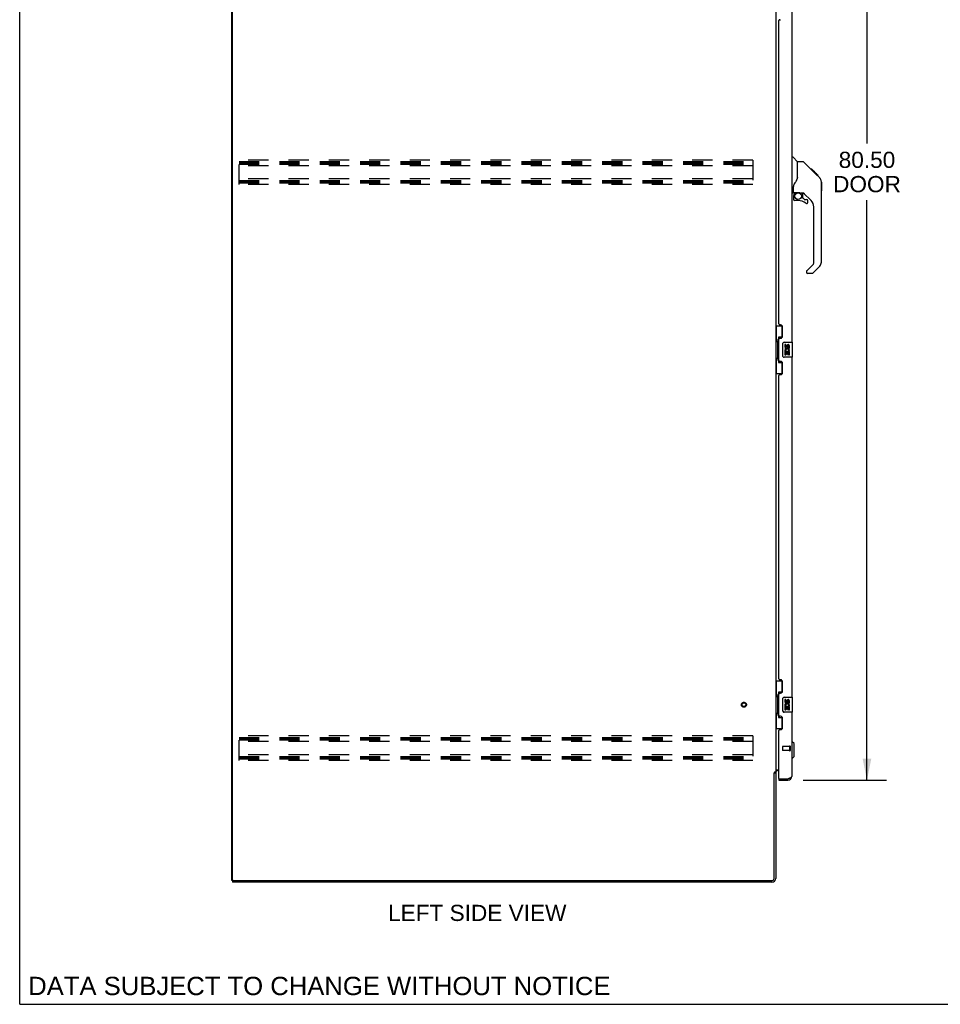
# Model space of a CAD drawing. Header units: inches. Extents: x 0 to 243, y 0 to 157.
# Tile 1 of 18: x 0 to 61, y 0 to 65. Entities that reach past the tile are written whole.
import ezdxf

# ---------------------------------------------------------------- set-up
doc = ezdxf.new("R2010")
doc.units = ezdxf.units.IN
doc.header["$LTSCALE"] = 13.357143
doc.header["$MEASUREMENT"] = 0
doc.linetypes.add('HIDDEN', pattern=[0.2, 0.1, -0.1])
doc.layers.get('0').update_dxf_attribs({"linetype": 'CONTINUOUS'})
for name, color, linetype in [('02___PRT_ALL_AXES', 7, 'CONTINUOUS'), ('DEFAULT_2', 8, 'HIDDEN'), ('DIMENSIONS', 7, 'CONTINUOUS')]:
    doc.layers.add(name, color=color, linetype=linetype)
doc.styles.get("Standard").update_dxf_attribs({"font": 'arial.ttf'})
doc.dimstyles.new('DIMSTYLE_1', dxfattribs={"dimtxt": 1.071429, "dimasz": 1.428571, "dimexe": 0.09, "dimexo": 0.07, "dimgap": 0.0375, "dimtad": 0, "dimtih": 1, "dimtoh": 1, "dimzin": 4, "dimdsep": 46, "dimtxsty": 'Standard', "dimblk": '_FILLED', "dimblk1": '_FILLED', "dimblk2": '_FILLED', "dimcen": 0.09, "dimazin": 1, "dimtfac": 1, "dimtdec": 3, "dimtofl": 0, "dimtmove": 0, "dimatfit": 3, "dimldrblk": '_FILLED', "dimfxl": 1, "dimtolj": 1, "dimtzin": 4, "dimarcsym": 0})

# ---------------------------------------------------------------- blocks, each defined once
blk = doc.blocks.new('_FILLED')
at = {"color": 0, "linetype": 'ByBlock'}
blk.add_solid([(0, 0), (-1, 0.2), (-1, -0.2)], dxfattribs=at)
blk = doc.blocks.new('*D2')
at = {"layer": 'DIMENSIONS', "color": 2, "linetype": 'Continuous'}
for p, q in [((51.853, 95.334), (57.368, 95.334)), ((56.083, 95.334), (56.083, 56.979)), ((56.083, 14.834), (56.083, 53.229)), ((51.853, 14.834), (57.368, 14.834))]:
    blk.add_line(p, q, dxfattribs=at)
at = {"layer": 'DIMENSIONS', "color": 2, "linetype": 'Continuous', "xscale": 1.4285714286, "yscale": 1.4285714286, "zscale": 1.4285714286}
for p, rotation in [((56.083, 95.334), 90), ((56.083, 14.834), 270)]:
    blk.add_blockref('_FILLED', p, dxfattribs=dict(at, rotation=rotation))
at = {"layer": 'DIMENSIONS', "color": 2, "linetype": 'Continuous', "insert": (56.083, 56.444), "char_height": 1.0714, "width": 4.48486, "attachment_point": 2, "line_spacing_factor": 0.9}
blk.add_mtext('80.50\\PDOOR', dxfattribs=at)

msp = doc.modelspace()

# ---------------------------------------------------------------- linework, layer by layer
at = {"color": 7, "linetype": 'Continuous'}
for p, q in [((0, 0), (0, 157.143)), ((51.099, 56.087), (51.162, 56.087)), ((51.487, 55.778), (51.19, 56.076)), ((51.854, 55.773), (51.493, 55.773)), ((51.493, 54.668), (51.493, 55.773)), ((52.675, 54.984), (51.91, 55.749)), ((52.431, 55.295), (52.364, 55.295)), ((52.438, 55.288), (52.372, 55.288)), ((52.448, 55.278), (52.381, 55.278)), ((52.455, 55.271), (52.388, 55.271)), ((52.463, 55.263), (52.396, 55.263)), ((52.482, 55.244), (52.415, 55.244)), ((52.431, 55.295), (52.758, 54.968)), ((52.505, 55.221), (52.438, 55.221)), ((52.528, 55.198), (52.461, 55.198)), ((52.552, 55.174), (52.485, 55.174)), ((52.576, 55.15), (52.509, 55.15)), ((52.599, 55.127), (52.532, 55.127)), ((52.621, 55.105), (52.555, 55.105)), ((52.642, 55.084), (52.575, 55.084)), ((52.659, 55.067), (52.592, 55.067)), ((52.672, 55.054), (52.605, 55.054)), ((52.676, 55.05), (52.609, 55.05)), ((52.678, 55.048), (52.611, 55.048)), ((52.679, 55.047), (52.612, 55.047)), ((52.679, 55.047), (52.613, 55.047)), ((52.661, 54.997), (52.614, 55.045)), ((52.682, 55.044), (52.615, 55.044)), ((52.686, 55.04), (52.62, 55.04)), ((52.692, 55.034), (52.626, 55.034)), ((52.706, 55.02), (52.639, 55.02)), ((52.721, 55.005), (52.654, 55.005)), ((52.674, 54.984), (52.661, 54.997)), ((52.729, 54.997), (52.662, 54.997)), ((52.736, 54.99), (52.669, 54.99)), ((52.674, 54.984), (52.953, 54.706)), ((52.748, 54.978), (52.681, 54.978)), ((52.753, 54.973), (52.686, 54.973)), ((52.756, 54.97), (52.689, 54.97)), ((52.757, 54.969), (52.691, 54.969)), ((52.758, 54.968), (52.691, 54.968)), ((52.758, 54.968), (52.691, 54.968)), ((52.847, 54.879), (52.758, 54.968)), ((52.776, 54.884), (52.842, 54.884)), ((52.844, 54.882), (52.777, 54.882)), ((52.847, 54.879), (52.78, 54.879)), ((51.217, 53.745), (51.217, 54.152)), ((53.067, 54.451), (53.067, 54.457)), ((53.068, 49.144), (53.068, 54.428)), ((53.08, 54.432), (53.08, 53.846)), ((51.178, 53.706), (51.099, 53.706)), ((51.217, 53.528), (51.217, 53.29)), ((51.237, 53.747), (51.532, 53.747)), ((51.275, 53.667), (51.355, 53.747)), ((51.281, 53.661), (51.278, 53.664)), ((51.285, 53.658), (51.281, 53.661)), ((51.289, 53.653), (51.285, 53.658)), ((51.532, 53.747), (51.539, 53.747)), ((51.805, 53.706), (51.717, 53.706)), ((51.847, 53.374), (51.847, 53.701)), ((52.383, 53.209), (51.882, 53.711)), ((51.532, 53.212), (51.296, 53.212)), ((51.851, 53.366), (51.923, 53.294)), ((51.931, 53.29), (52.083, 53.29)), ((52.162, 53.092), (52.162, 53.212)), ((52.556, 49.059), (52.556, 52.792)), ((52.097, 48.568), (52.533, 49.003)), ((52.083, 48.534), (52.083, 48.469)), ((52.445, 48.391), (52.162, 48.391)), ((52.952, 48.866), (52.5, 48.414)), ((50.041, 44.909), (50.482, 44.909)), ((50.08, 44.909), (50.08, 43.884)), ((50.445, 44.909), (50.445, 44.129)), ((50.059, 43.884), (50.181, 43.884)), ((50.059, 43.884), (50.059, 42.784)), ((50.181, 43.914), (50.181, 43.934)), ((50.181, 42.784), (50.181, 43.884)), ((50.445, 44.174), (50.218, 44.174)), ((50.218, 44.174), (50.218, 42.494)), ((50.504, 42.934), (50.504, 43.734)), ((50.604, 43.834), (51.144, 43.834)), ((51.159, 42.849), (51.159, 43.819)), ((50.059, 42.784), (50.181, 42.784)), ((50.08, 42.784), (50.08, 41.759)), ((50.181, 42.733), (50.181, 42.753)), ((50.218, 42.494), (50.445, 42.494)), ((50.445, 42.539), (50.445, 41.759)), ((51.144, 42.834), (50.604, 42.834)), ((50.041, 41.759), (50.482, 41.759)), ((50.041, 21.409), (50.482, 21.409)), ((50.08, 21.409), (50.08, 20.384)), ((50.445, 21.409), (50.445, 20.629)), ((50.059, 20.384), (50.181, 20.384)), ((50.059, 20.384), (50.059, 19.284)), ((50.181, 20.414), (50.181, 20.434)), ((50.181, 19.284), (50.181, 20.384)), ((50.445, 20.674), (50.218, 20.674)), ((50.218, 20.674), (50.218, 18.994)), ((50.504, 19.434), (50.504, 20.234)), ((50.604, 20.334), (51.144, 20.334)), ((51.159, 19.349), (51.159, 20.319)), ((50.059, 19.284), (50.181, 19.284)), ((50.08, 19.284), (50.08, 18.259)), ((50.181, 19.233), (50.181, 19.253)), ((50.218, 18.994), (50.445, 18.994)), ((50.445, 19.039), (50.445, 18.259)), ((51.144, 19.334), (50.604, 19.334)), ((50.041, 18.259), (50.482, 18.259)), ((51.139, 17.385), (51.099, 17.385)), ((51.257, 17.267), (51.139, 17.385)), ((51.139, 16.283), (51.139, 17.385)), ((51.257, 16.401), (51.257, 17.267)), ((51.257, 16.401), (51.139, 16.283)), ((51.139, 16.283), (51.099, 16.283)), ((49.937, 15.324), (50.041, 15.324)), ((50.245, 14.938), (50.265, 14.938)), ((50.245, 14.938), (50.245, 14.834)), ((50.853, 14.834), (50.853, 14.938)), ((14.093, 8.188), (14.041, 8.188)), ((14.093, 8.188), (14.093, 8.084)), ((14.094, 8.188), (14.142, 8.188)), ((0, 0), (242.857, 0))]:
    msp.add_line(p, q, dxfattribs=at)
at = {"color": 3, "linetype": 'Continuous'}
for p, q in [((14.041, 8.188), (14.041, 97.98)), ((14.093, 8.25), (14.093, 97.917)), ((50.041, 94.791), (50.041, 15.376)), ((51.099, 66.334), (51.099, 43.834)), ((50.305, 65.186), (50.365, 65.186)), ((50.245, 45.041), (50.245, 65.126)), ((50.365, 44.981), (50.305, 44.981)), ((50.495, 44.231), (50.495, 44.851)), ((50.245, 42.626), (50.245, 44.041)), ((50.305, 44.101), (50.365, 44.101)), ((50.365, 42.566), (50.305, 42.566)), ((50.495, 41.816), (50.495, 42.436)), ((51.099, 42.834), (51.099, 20.334)), ((50.245, 21.541), (50.245, 41.626)), ((50.305, 41.686), (50.365, 41.686)), ((50.365, 21.481), (50.305, 21.481)), ((50.495, 20.731), (50.495, 21.351)), ((50.245, 19.126), (50.245, 20.541)), ((50.305, 20.601), (50.365, 20.601)), ((50.365, 19.066), (50.305, 19.066)), ((50.495, 18.316), (50.495, 18.936)), ((51.099, 19.334), (51.099, 15.08)), ((50.245, 14.958), (50.245, 18.126)), ((50.305, 18.186), (50.365, 18.186)), ((49.937, 8.331), (49.937, 15.335)), ((50.041, 15.376), (49.967, 15.376)), ((50.041, 15.337), (50.041, 8.33)), ((50.082, 15.532), (50.245, 15.532)), ((50.245, 15.48), (50.184, 15.48)), ((50.245, 14.834), (50.853, 14.834)), ((50.265, 14.938), (50.853, 14.938)), ((50.853, 14.938), (50.885, 14.949)), ((50.885, 14.949), (50.904, 14.957)), ((50.904, 14.957), (50.917, 14.961)), ((50.917, 14.961), (50.929, 14.966)), ((50.929, 14.966), (50.941, 14.971)), ((50.941, 14.971), (50.953, 14.976)), ((49.795, 8.084), (14.093, 8.084)), ((14.156, 8.188), (49.794, 8.188))]:
    msp.add_line(p, q, dxfattribs=at)
at = {"color": 7, "linetype": 'Continuous'}
for points in [[(51.91, 55.749), (51.902, 55.756), (51.893, 55.762), (51.884, 55.766), (51.875, 55.77), (51.864, 55.772), (51.854, 55.773)], [(52.614, 55.045), (52.592, 55.067), (52.57, 55.089), (52.547, 55.112)], [(51.271, 54.322), (51.26, 54.306), (51.245, 54.277), (51.232, 54.245), (51.223, 54.211), (51.218, 54.176), (51.217, 54.152)], [(51.493, 54.73), (51.472, 54.674), (51.442, 54.604), (51.405, 54.533), (51.363, 54.461), (51.315, 54.387), (51.271, 54.322)], [(53.068, 54.428), (53.067, 54.457), (53.061, 54.498), (53.052, 54.539), (53.038, 54.578), (53.02, 54.616), (52.998, 54.652), (52.973, 54.684), (52.953, 54.706)], [(51.289, 53.653), (51.28, 53.643), (51.271, 53.632), (51.263, 53.621), (51.257, 53.608), (51.251, 53.596), (51.246, 53.583), (51.242, 53.569), (51.24, 53.556), (51.238, 53.542), (51.237, 53.528)], [(51.278, 53.664), (51.277, 53.666), (51.276, 53.666), (51.275, 53.667), (51.275, 53.667)], [(51.539, 53.747), (51.559, 53.746), (51.58, 53.743), (51.601, 53.739), (51.621, 53.735), (51.639, 53.729), (51.655, 53.724), (51.669, 53.719), (51.681, 53.715), (51.691, 53.711), (51.7, 53.708), (51.708, 53.706), (51.716, 53.706), (51.717, 53.706)], [(50.218, 44.15), (50.218, 44.146), (50.219, 44.143), (50.22, 44.139), (50.221, 44.134), (50.223, 44.13), (50.225, 44.125), (50.227, 44.119), (50.23, 44.113), (50.234, 44.107), (50.238, 44.1), (50.242, 44.092), (50.247, 44.084), (50.252, 44.076), (50.254, 44.073)], [(50.504, 43.734), (50.505, 43.74), (50.505, 43.746), (50.506, 43.752), (50.507, 43.758), (50.509, 43.764), (50.511, 43.77)], [(50.254, 42.595), (50.252, 42.591), (50.247, 42.583), (50.242, 42.575), (50.238, 42.567), (50.234, 42.56), (50.23, 42.554), (50.227, 42.548), (50.225, 42.543), (50.223, 42.537), (50.221, 42.533), (50.22, 42.528), (50.219, 42.524), (50.218, 42.521), (50.218, 42.517)], [(50.511, 42.897), (50.509, 42.903), (50.507, 42.909), (50.506, 42.915), (50.505, 42.921), (50.505, 42.927), (50.504, 42.934)], [(50.218, 20.65), (50.218, 20.646), (50.219, 20.643), (50.22, 20.639), (50.221, 20.634), (50.223, 20.63), (50.225, 20.625), (50.227, 20.619), (50.23, 20.613), (50.234, 20.607), (50.238, 20.6), (50.242, 20.592), (50.247, 20.584), (50.252, 20.576), (50.254, 20.573)], [(50.504, 20.234), (50.505, 20.24), (50.505, 20.246), (50.506, 20.252), (50.507, 20.258), (50.509, 20.264), (50.511, 20.27)], [(50.254, 19.095), (50.252, 19.091), (50.247, 19.083), (50.242, 19.075), (50.238, 19.067), (50.234, 19.06), (50.23, 19.054), (50.227, 19.048), (50.225, 19.043), (50.223, 19.037), (50.221, 19.033), (50.22, 19.028), (50.219, 19.024), (50.218, 19.021), (50.218, 19.017)], [(50.511, 19.397), (50.509, 19.403), (50.507, 19.409), (50.506, 19.415), (50.505, 19.421), (50.505, 19.427), (50.504, 19.434)]]:
    msp.add_lwpolyline(points, dxfattribs=at)
at = {"color": 3, "linetype": 'Continuous'}
for points in [[(49.951, 15.357), (49.949, 15.353), (49.948, 15.352), (49.947, 15.35), (49.946, 15.348), (49.945, 15.347), (49.944, 15.345), (49.943, 15.343), (49.941, 15.341), (49.94, 15.339), (49.939, 15.337), (49.937, 15.335)], [(49.967, 15.376), (49.965, 15.374), (49.963, 15.373), (49.961, 15.371), (49.96, 15.37), (49.958, 15.368), (49.957, 15.367), (49.956, 15.365), (49.955, 15.364), (49.954, 15.363), (49.953, 15.361), (49.952, 15.36), (49.951, 15.359), (49.951, 15.357)], [(50.062, 15.508), (50.056, 15.506), (50.054, 15.504), (50.052, 15.503), (50.049, 15.502), (50.047, 15.5), (50.045, 15.499), (50.044, 15.497), (50.043, 15.496), (50.042, 15.494), (50.041, 15.492), (50.041, 15.491)], [(50.082, 15.532), (50.082, 15.529), (50.081, 15.527), (50.081, 15.525), (50.08, 15.523), (50.079, 15.522), (50.078, 15.52), (50.077, 15.518), (50.075, 15.517), (50.073, 15.515), (50.071, 15.513), (50.069, 15.512), (50.067, 15.511), (50.064, 15.51), (50.062, 15.508)], [(50.953, 14.976), (50.959, 14.978), (50.965, 14.98), (50.97, 14.983), (50.976, 14.985), (50.982, 14.987), (50.987, 14.99), (50.992, 14.992), (50.998, 14.995), (51.003, 14.997), (51.008, 14.999), (51.013, 15.002), (51.018, 15.004), (51.022, 15.006), (51.027, 15.009), (51.032, 15.011), (51.036, 15.014), (51.04, 15.016), (51.044, 15.018), (51.048, 15.021), (51.052, 15.023), (51.056, 15.025), (51.059, 15.028), (51.063, 15.03), (51.066, 15.033), (51.069, 15.035), (51.072, 15.037), (51.075, 15.04), (51.078, 15.042), (51.08, 15.044), (51.083, 15.047), (51.085, 15.049), (51.087, 15.052), (51.089, 15.054), (51.091, 15.056), (51.092, 15.059), (51.094, 15.061), (51.095, 15.063), (51.096, 15.066), (51.097, 15.068), (51.098, 15.071), (51.098, 15.073), (51.099, 15.075), (51.099, 15.078), (51.099, 15.08)]]:
    msp.add_lwpolyline(points, dxfattribs=at)
at = {"color": 7, "linetype": 'Continuous'}
msp.add_circle((51.532, 53.507), 0.217, dxfattribs=at)
at = {"color": 3, "linetype": 'Continuous'}
for centre, radius, start, end in [((50.305, 65.126), 0.06, 90, 180), ((50.305, 45.041), 0.06, 180, 270), ((50.365, 44.851), 0.13, 0, 90), ((50.305, 44.041), 0.06, 90, 180), ((50.365, 44.231), 0.13, 270, 360), ((50.305, 42.626), 0.06, 180, 270), ((50.365, 42.436), 0.13, 0, 90), ((50.365, 41.816), 0.13, 270, 360), ((50.305, 41.626), 0.06, 90, 180), ((50.305, 21.541), 0.06, 180, 270), ((50.365, 21.351), 0.13, 0, 90), ((50.305, 20.541), 0.06, 90, 180), ((50.365, 20.731), 0.13, 270, 360), ((50.305, 19.126), 0.06, 180, 270), ((50.365, 18.936), 0.13, 0, 90), ((50.365, 18.316), 0.13, 270, 360), ((50.305, 18.126), 0.06, 90, 180), ((50.184, 15.337), 0.142, 90, 180), ((50.853, 15.08), 0.246, 270, 360), ((50.265, 14.958), 0.02, 180, 270), ((14.156, 8.25), 0.0625, 180, 270), ((49.794, 8.331), 0.143, 270, 360), ((49.795, 8.33), 0.246, 270, 360)]:
    msp.add_arc(centre, radius, start, end, dxfattribs=at)
at = {"color": 7, "linetype": 'Continuous'}
for centre, radius, start, end in [((51.162, 56.048), 0.0394, 45, 90), ((51.473, 55.764), 0.0197, 7.5, 45), ((53.06, 54.432), 0.0197, 0, 68.93953), ((51.178, 53.745), 0.0394, 270, 360), ((51.237, 53.767), 0.0197, 180, 270), ((51.414, 53.528), 0.197, 135, 180), ((51.805, 53.509), 0.197, 45, 90), ((53.06, 53.846), 0.0197, 293.60704, 360), ((51.296, 53.29), 0.0787, 180, 270), ((51.532, 52.424), 0.787, 50.4788, 90), ((51.859, 53.374), 0.0118, 180, 225), ((51.931, 53.302), 0.0118, 225, 270), ((52.083, 53.092), 0.0787, 230.4788, 360), ((52.083, 53.212), 0.0787, 0, 90), ((51.965, 52.792), 0.591, 0, 45), ((52.477, 49.059), 0.0787, 315, 360), ((52.674, 49.144), 0.394, 315, 360), ((52.131, 48.534), 0.0472, 135, 180), ((52.162, 48.469), 0.0787, 180, 270), ((52.445, 48.469), 0.0787, 270, 315), ((50.604, 43.734), 0.1, 90, 158.79459), ((51.144, 43.819), 0.015, 0, 90), ((50.604, 42.934), 0.1, 201.20502, 270), ((51.144, 42.849), 0.015, 270, 360), ((50.604, 20.234), 0.1, 90, 158.79459), ((51.144, 20.319), 0.015, 0, 90), ((50.604, 19.434), 0.1, 201.20502, 270), ((51.144, 19.349), 0.015, 270, 360), ((50.853, 15.08), 0.142, 270, 311.36291), ((50.935, 15.224), 0.26, 267.39532, 270)]:
    msp.add_arc(centre, radius, start, end, dxfattribs=at)
for centre, start_param, end_param in [((50.285, 43.924), 0.699287, 1.51401), ((50.285, 43.924), -4.655602, -3.84088), ((50.285, 42.743), 0.699287, 1.51401), ((50.285, 42.743), -4.655602, -3.84088), ((50.285, 20.424), 0.699287, 1.51401), ((50.285, 20.424), -4.655602, -3.84088), ((50.285, 19.243), 0.699287, 1.51401), ((50.285, 19.243), -4.655602, -3.84088)]:
    msp.add_ellipse(centre, major_axis=(0, 0.18), ratio=0.579493, start_param=start_param, end_param=end_param, dxfattribs=at)
at = {"layer": '02___PRT_ALL_AXES', "color": 7, "linetype": 'Continuous'}
for p, q in [((50.705, 43.679), (50.642, 43.679)), ((50.642, 43.679), (50.642, 43.543)), ((50.705, 43.543), (50.705, 43.679)), ((50.66, 43.218), (50.642, 43.218)), ((50.642, 43.218), (50.642, 42.988)), ((50.695, 43.218), (50.722, 43.237)), ((50.695, 43.218), (50.956, 43.218)), ((50.705, 43.155), (50.77, 43.155)), ((50.705, 42.988), (50.705, 43.155)), ((50.77, 43.606), (50.77, 43.537)), ((50.77, 43.155), (50.77, 43.019)), ((50.831, 43.543), (50.83, 43.585)), ((50.831, 43.155), (50.893, 43.155)), ((50.831, 43.019), (50.831, 43.155)), ((50.886, 43.254), (50.943, 43.229)), ((50.893, 43.585), (50.893, 43.449)), ((50.893, 43.449), (50.956, 43.449)), ((50.893, 43.155), (50.893, 42.988)), ((50.956, 43.449), (50.956, 43.585)), ((50.956, 42.988), (50.956, 43.218)), ((50.642, 42.988), (50.705, 42.988)), ((50.77, 43.019), (50.831, 43.019)), ((50.893, 42.988), (50.956, 42.988)), ((50.705, 20.179), (50.642, 20.179)), ((50.642, 20.179), (50.642, 20.043)), ((50.66, 19.718), (50.642, 19.718)), ((50.642, 19.718), (50.642, 19.488)), ((50.695, 19.718), (50.722, 19.737)), ((50.695, 19.718), (50.956, 19.718)), ((50.705, 20.043), (50.705, 20.179)), ((50.705, 19.655), (50.77, 19.655)), ((50.705, 19.488), (50.705, 19.655)), ((50.77, 20.106), (50.77, 20.037)), ((50.77, 19.655), (50.77, 19.519)), ((50.831, 20.043), (50.83, 20.085)), ((50.831, 19.655), (50.893, 19.655)), ((50.831, 19.519), (50.831, 19.655)), ((50.886, 19.754), (50.943, 19.729)), ((50.893, 20.085), (50.893, 19.949)), ((50.893, 19.949), (50.956, 19.949)), ((50.893, 19.655), (50.893, 19.488)), ((50.956, 19.949), (50.956, 20.085)), ((50.956, 19.488), (50.956, 19.718)), ((50.642, 19.488), (50.705, 19.488)), ((50.77, 19.519), (50.831, 19.519)), ((50.893, 19.488), (50.956, 19.488))]:
    msp.add_line(p, q, dxfattribs=at)
at = {"layer": '02___PRT_ALL_AXES', "color": 8, "linetype": 'HIDDEN'}
for p, q in [((50.952, 17.062), (50.505, 17.062)), ((50.952, 17.062), (50.952, 16.814)), ((50.952, 16.814), (50.505, 16.814))]:
    msp.add_line(p, q, dxfattribs=at)
msp.add_circle((47.937, 19.834), 0.124, dxfattribs=at)
at = {"layer": '02___PRT_ALL_AXES', "color": 7, "linetype": 'Continuous'}
for centre, radius, start, end in [((50.862, 43.585), 0.0943, 68.69989, 167.43379), ((50.736, 43.543), 0.0943, 180, 360), ((50.796, 43.291), 0.154, 161.41988, 206.19629), ((50.799, 43.292), 0.157, 336.59665, 161.87913), ((50.799, 43.292), 0.157, 205.73705, 207.8532), ((50.736, 43.543), 0.0314, 180, 261.22946), ((50.799, 43.292), 0.0943, 336.59665, 215.11217), ((50.736, 43.548), 0.0362, 263.42855, 341.76278), ((50.862, 43.585), 0.0314, 0, 180.04847), ((50.862, 43.585), 0.0943, 0, 68.67039), ((50.736, 20.043), 0.0943, 180, 360), ((50.796, 19.791), 0.154, 161.41988, 206.19629), ((50.799, 19.792), 0.157, 336.59665, 161.87913), ((50.799, 19.792), 0.157, 205.73705, 207.8532), ((50.736, 20.043), 0.0314, 180, 261.22946), ((50.799, 19.792), 0.0943, 336.59665, 215.11217), ((50.736, 20.048), 0.0362, 263.42855, 341.76278), ((50.862, 20.085), 0.0943, 68.69989, 167.43379), ((50.862, 20.085), 0.0314, 0, 180.04847), ((50.862, 20.085), 0.0943, 0, 68.67039)]:
    msp.add_arc(centre, radius, start, end, dxfattribs=at)
at = {"layer": 'DEFAULT_2', "color": 8, "linetype": 'HIDDEN'}
for p, q in [((14.52, 54.271), (14.52, 55.896)), ((48.52, 55.896), (14.52, 55.896)), ((14.52, 55.792), (48.52, 55.792)), ((14.52, 55.709), (48.52, 55.709)), ((14.52, 55.625), (48.52, 55.625)), ((48.52, 55.521), (14.52, 55.521)), ((48.52, 55.896), (48.52, 54.271)), ((48.52, 54.646), (14.52, 54.646)), ((14.52, 54.542), (48.52, 54.542)), ((14.52, 54.459), (48.52, 54.459)), ((14.52, 54.375), (48.52, 54.375)), ((48.52, 54.271), (14.52, 54.271)), ((48.52, 17.771), (14.52, 17.771)), ((14.52, 16.146), (14.52, 17.771)), ((14.52, 17.667), (48.52, 17.667)), ((48.52, 17.771), (48.52, 16.146)), ((14.52, 17.584), (48.52, 17.584)), ((14.52, 17.5), (48.52, 17.5)), ((48.52, 17.396), (14.52, 17.396)), ((50.495, 17.052), (50.495, 16.824)), ((50.952, 17.08), (50.952, 16.796)), ((50.995, 17.08), (50.995, 16.796)), ((48.52, 16.521), (14.52, 16.521)), ((14.52, 16.417), (48.52, 16.417)), ((14.52, 16.334), (48.52, 16.334)), ((14.52, 16.25), (48.52, 16.25)), ((48.52, 16.146), (14.52, 16.146))]:
    msp.add_line(p, q, dxfattribs=at)
for radius in [0.164, 0.124]:
    msp.add_circle((47.937, 19.834), radius, dxfattribs=at)
for centre, radius, start, end in [((50.505, 17.052), 0.01, 90, 180), ((50.974, 17.08), 0.0215, 0, 180), ((50.505, 16.824), 0.01, 180, 270), ((50.974, 16.796), 0.0215, 180, 360)]:
    msp.add_arc(centre, radius, start, end, dxfattribs=at)

# ---------------------------------------------------------------- texts
at = {"layer": 'DIMENSIONS', "color": 2, "linetype": 'Continuous', "attachment_point": 2, "line_spacing_factor": 0.9}
for s, insert, char_height, width in [('LEFT SIDE VIEW', (30.285, 6.588), 1.07143, 11.78173), ('DATA SUBJECT TO CHANGE WITHOUT NOTICE', (19.835, 1.822), 1.21429, 38.46893)]:
    msp.add_mtext(s, dxfattribs=dict(at, insert=insert, char_height=char_height, width=width))

# ---------------------------------------------------------------- dimensions: what is measured, and where the dimension line sits
at = {"layer": 'DIMENSIONS', "color": 2, "linetype": 'Continuous'}
dim = msp.add_linear_dim(base=(56.083, 95.334), p1=(51.783, 14.834), p2=(51.783, 95.334), angle=90, text='<>\\PDOOR', dimstyle='DIMSTYLE_1', dxfattribs=at)
dim.commit()
dim.dimension.update_dxf_attribs({"geometry": '*D2', "text_midpoint": (56.083, 55.104), "dimtype": 160})

doc.saveas('drawing.dxf')
